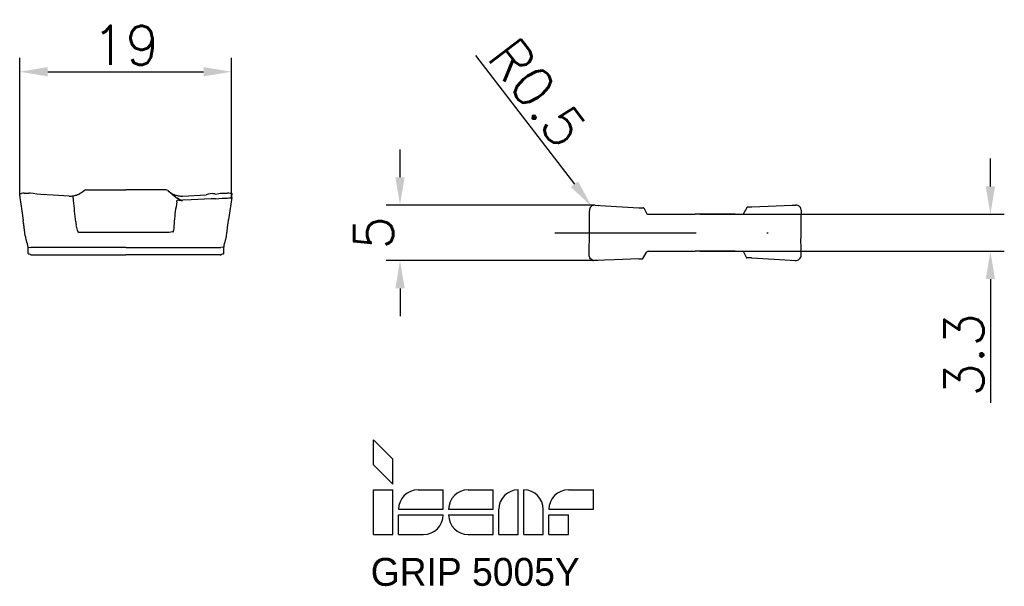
# Model space of a CAD drawing. Header units: millimetres. Extents: x 155.2 to 243.6, y 60.8 to 111.7.
import ezdxf
from ezdxf.enums import TextEntityAlignment as Align

# ---------------------------------------------------------------- set-up
doc = ezdxf.new("R2010")
doc.units = ezdxf.units.MM
doc.header["$PDMODE"] = 1
doc.linetypes.add('CENTER', pattern=[25.4, 12.7, -6.35, 0, -6.35])
doc.layers.get('DEFPOINTS').update_dxf_attribs({"linetype": 'CONTINUOUS'})
for name, color, linetype in [('1', 4, 'CONTINUOUS'), ('2', 7, 'CONTINUOUS'), ('4', 2, 'CENTER'), ('SK6', 5, 'CONTINUOUS')]:
    doc.layers.add(name, color=color, linetype=linetype)
doc.styles.add('SIMPLEX', font='simplex')
doc.dimstyles.get("Standard").update_dxf_attribs({"dimtxt": 3.5, "dimasz": 2.5, "dimexe": 1.25, "dimexo": 0, "dimtad": 1, "dimdsep": 46, "dimtxsty": 'SIMPLEX', "dimcen": 0, "dimazin": 2, "dimtfac": 1, "dimtofl": 0, "dimtmove": 0, "dimatfit": 3, "dimfxl": 1, "dimarcsym": 0})

# ---------------------------------------------------------------- blocks, each defined once
blk = doc.blocks.new('*D7')
at = {"layer": '2', "color": 0, "lineweight": -2}
for p, q in [((189.306, 97.536), (189.306, 100.036)), ((206.717, 95.036), (188.056, 95.036)), ((206.651, 90.06), (188.056, 90.06)), ((189.306, 87.56), (189.306, 85.06))]:
    blk.add_line(p, q, dxfattribs=at)
at = {"layer": '2', "color": 0}
for points in [[(188.89, 97.536), (189.723, 97.536), (189.306, 95.036)], [(188.89, 87.56), (189.723, 87.56), (189.306, 90.06)]]:
    blk.add_solid(points, dxfattribs=at)
at = {"layer": 'DEFPOINTS', "color": 0}
for p in [(206.717, 95.036), (189.306, 90.06), (206.651, 90.06)]:
    blk.add_point(p, dxfattribs=at)
at = {"layer": '2', "color": 0, "insert": (186.931, 92.548), "char_height": 3.5, "attachment_point": 5, "rotation": 90, "style": 'SIMPLEX'}
blk.add_mtext('5', dxfattribs=at)
blk = doc.blocks.new('*D9')
at = {"layer": '2', "color": 0, "lineweight": -2}
for p, q in [((242.313, 96.708), (242.313, 99.208)), ((216.239, 94.208), (243.563, 94.208)), ((216.239, 90.888), (243.563, 90.888)), ((242.313, 88.388), (242.313, 77.304))]:
    blk.add_line(p, q, dxfattribs=at)
at = {"layer": '2', "color": 0}
for points in [[(241.897, 96.708), (242.73, 96.708), (242.313, 94.208)], [(241.897, 88.388), (242.73, 88.388), (242.313, 90.888)]]:
    blk.add_solid(points, dxfattribs=at)
at = {"layer": 'DEFPOINTS', "color": 0}
for p in [(216.239, 94.208), (216.239, 90.888), (242.313, 90.888)]:
    blk.add_point(p, dxfattribs=at)
at = {"layer": '2', "color": 0, "insert": (239.938, 81.596), "char_height": 3.5, "attachment_point": 5, "rotation": 90, "style": 'SIMPLEX'}
blk.add_mtext('3.3', dxfattribs=at)
blk = doc.blocks.new('ISCAR_LOGO')
at = {"layer": 'SK6'}
for p, q in [((0, 8.5), (1.75, 6.75)), ((0, 6.25), (0, 8.5)), ((0, 6.25), (1.75, 4.5)), ((1.75, 4.5), (1.75, 6.75)), ((0, 4), (1.75, 4)), ((0, 0), (0, 4)), ((1.75, 0), (1.75, 4)), ((4, 4), (6.25, 4)), ((6.25, 2.25), (6.25, 4)), ((8.5, 4), (10.75, 4)), ((10.75, 2.25), (10.75, 4)), ((13, 0), (13, 4)), ((13.5, 0), (13.5, 4)), ((17.5, 4), (19.75, 4)), ((19.75, 2.25), (19.75, 4)), ((2.25, 2.25), (6.25, 2.25)), ((6.75, 2.25), (10.75, 2.25)), ((11.25, 0), (11.25, 2.25)), ((15.25, 0), (15.25, 2.25)), ((15.75, 2.25), (19.75, 2.25)), ((2.25, 1.75), (6.25, 1.75)), ((2.25, 0), (2.25, 1.75)), ((6.75, 1.75), (10.75, 1.75)), ((10.75, 0), (10.75, 1.75)), ((15.75, 1.75), (17.5, 1.75)), ((15.75, 0), (15.75, 1.75)), ((17.5, 0), (17.5, 1.75)), ((0, 0), (1.75, 0)), ((2.25, 0), (4.5, 0)), ((8.5, 0), (10.75, 0)), ((11.25, 0), (13, 0)), ((13.5, 0), (15.25, 0)), ((15.75, 0), (17.5, 0))]:
    blk.add_line(p, q, dxfattribs=at)
for centre, start, end in [((4, 2.25), 90, 180), ((8.5, 2.25), 90, 180), ((13, 2.25), 90, 180), ((13.5, 2.25), 0, 90), ((17.5, 2.25), 90, 180), ((4.5, 1.75), 270, 0), ((8.5, 1.75), 180, 270)]:
    blk.add_arc(centre, 1.75, start, end, dxfattribs=at)
for tag, p in [('MM', (9.138, -4.613)), ('F7', (9.138, -8.49))]:
    blk.add_attdef(tag, text='', height=2.5, dxfattribs=at).set_placement(p, align=Align.CENTER)
blk = doc.blocks.new('*D10')
at = {"layer": '2', "color": 0, "lineweight": -2}
for p, q in [((155.173, 95.941), (155.173, 108.252)), ((174.17, 95.69), (174.17, 108.252)), ((157.673, 107.002), (171.67, 107.002))]:
    blk.add_line(p, q, dxfattribs=at)
at = {"layer": '2', "color": 0}
for points in [[(157.673, 107.418), (157.673, 106.585), (155.173, 107.002)], [(171.67, 107.418), (171.67, 106.585), (174.17, 107.002)]]:
    blk.add_solid(points, dxfattribs=at)
at = {"layer": 'DEFPOINTS', "color": 0}
for p in [(174.17, 107.002), (155.173, 95.941), (174.17, 95.69)]:
    blk.add_point(p, dxfattribs=at)
at = {"layer": '2', "color": 0, "insert": (164.672, 109.377), "char_height": 3.5, "attachment_point": 5, "style": 'SIMPLEX'}
blk.add_mtext('19', dxfattribs=at)
blk = doc.blocks.new('*D8')
at = {"layer": '2', "color": 0, "lineweight": -2}
blk.add_line((196.074, 108.464), (204.974, 96.911), dxfattribs=at)
at = {"layer": '2', "color": 0}
blk.add_solid([(205.304, 97.165), (204.644, 96.657), (206.499, 94.931)], dxfattribs=at)
at = {"layer": 'DEFPOINTS', "color": 0}
for p in [(206.499, 94.931), (206.805, 94.534)]:
    blk.add_point(p, dxfattribs=at)
at = {"layer": '2', "color": 0, "insert": (201.643, 105.127), "char_height": 3.5, "attachment_point": 5, "rotation": 307.60725, "style": 'SIMPLEX'}
blk.add_mtext('R0.5', dxfattribs=at)

msp = doc.modelspace()

# ---------------------------------------------------------------- linework, layer by layer
at = {"layer": '1'}
for p, q in [((161.101, 96.402), (164.693, 96.402)), ((168.285, 96.402), (164.693, 96.402)), ((155.187, 95.834), (155.16, 96.048)), ((155.185, 95.713), (155.191, 95.748)), ((155.185, 95.712), (155.185, 95.713)), ((155.188, 95.825), (155.187, 95.834)), ((155.192, 95.753), (155.188, 95.83)), ((155.191, 95.748), (155.192, 95.753)), ((155.57, 96.101), (155.99, 96.111)), ((159.616, 95.84), (159.619, 95.84)), ((159.974, 95.87), (159.99, 95.873)), ((159.974, 95.783), (159.974, 95.87)), ((159.974, 95.647), (159.974, 95.783)), ((160, 95.451), (159.99, 95.539)), ((160.894, 96.305), (160.94, 96.343)), ((168.446, 96.343), (168.534, 96.269)), ((168.919, 95.966), (169.036, 95.878)), ((169.036, 95.878), (169.31, 95.666)), ((169.31, 95.666), (169.328, 95.653)), ((169.395, 95.873), (169.412, 95.87)), ((169.766, 95.84), (169.769, 95.84)), ((169.769, 95.84), (171.891, 95.96)), ((172.67, 96.047), (172.773, 96.029)), ((172.754, 95.604), (173.339, 95.672)), ((172.773, 96.029), (172.775, 96.029)), ((172.775, 96.029), (173.039, 96.077)), ((173.339, 95.672), (173.364, 95.672)), ((173.364, 95.672), (173.59, 95.672)), ((173.395, 96.111), (173.815, 96.101)), ((173.59, 95.672), (173.788, 95.671)), ((174.195, 95.748), (174.193, 95.754)), ((174.194, 95.753), (174.198, 95.825)), ((174.2, 95.713), (174.195, 95.748)), ((174.198, 95.834), (174.226, 96.048)), ((174.198, 95.825), (174.198, 95.837)), ((174.2, 95.712), (174.2, 95.713)), ((169.279, 95.318), (169.31, 95.466)), ((169.754, 95.462), (169.766, 95.462)), ((169.766, 95.462), (169.769, 95.463)), ((206.837, 95.033), (207.75, 94.974)), ((207.14, 95.013), (207.165, 95.012)), ((207.75, 94.974), (210.735, 94.802)), ((210.735, 94.802), (210.738, 94.802)), ((210.738, 94.802), (210.75, 94.801)), ((211.194, 94.78), (211.468, 94.256)), ((220.155, 94.256), (220.514, 94.865)), ((220.53, 94.872), (220.795, 94.882)), ((220.53, 94.872), (220.795, 94.882)), ((220.795, 94.882), (220.885, 94.886)), ((220.885, 94.886), (220.888, 94.886)), ((224.514, 95.016), (224.819, 95.03)), ((173.902, 93.66), (173.912, 93.738)), ((206.313, 93.658), (206.305, 94.53)), ((211.586, 94.208), (212.059, 94.208)), ((212.059, 94.208), (212.219, 94.208)), ((212.219, 94.208), (215.811, 94.208)), ((219.403, 94.208), (215.811, 94.208)), ((219.403, 94.208), (219.562, 94.208)), ((219.562, 94.208), (220.037, 94.208)), ((225.324, 93.662), (225.331, 93.942)), ((225.331, 93.942), (225.342, 94.521)), ((155.506, 93.467), (155.483, 93.66)), ((155.561, 93.016), (155.483, 93.66)), ((155.511, 93.428), (155.506, 93.467)), ((155.521, 93.346), (155.511, 93.428)), ((155.525, 93.31), (155.521, 93.346)), ((155.651, 92.29), (155.525, 93.31)), ((155.598, 92.722), (155.561, 93.016)), ((173.782, 92.679), (173.824, 93.016)), ((173.824, 93.016), (173.902, 93.66)), ((173.9, 93.635), (173.902, 93.66)), ((206.312, 93.647), (206.313, 93.658)), ((206.314, 93.158), (206.313, 93.647)), ((206.313, 92.665), (206.314, 93.158)), ((225.31, 92.548), (225.316, 93.037)), ((225.316, 93.037), (225.317, 93.081)), ((225.317, 93.081), (225.323, 93.64)), ((225.323, 93.64), (225.324, 93.661)), ((225.324, 93.661), (225.324, 93.662)), ((164.693, 92.573), (160.467, 92.573)), ((168.441, 92.573), (164.693, 92.573)), ((168.885, 92.621), (168.919, 92.62)), ((173.734, 92.29), (173.763, 92.525)), ((173.734, 92.29), (173.736, 92.304)), ((173.763, 92.525), (173.768, 92.561)), ((173.768, 92.561), (173.778, 92.643)), ((173.778, 92.643), (173.782, 92.679)), ((206.306, 91.808), (206.312, 92.548)), ((206.312, 92.548), (206.313, 92.555)), ((206.313, 92.555), (206.313, 92.665)), ((225.309, 91.688), (225.31, 92.43)), ((225.31, 92.54), (225.31, 92.548)), ((225.31, 92.43), (225.31, 92.54)), ((155.764, 91.857), (155.749, 91.896)), ((155.911, 90.698), (155.911, 91.267)), ((156.161, 91.22), (156.167, 91.219)), ((164.693, 91.219), (156.167, 91.219)), ((164.693, 91.219), (173.218, 91.219)), ((173.218, 91.219), (173.224, 91.22)), ((173.474, 90.698), (173.474, 91.267)), ((173.621, 91.858), (173.636, 91.896)), ((206.292, 91.153), (206.299, 91.433)), ((206.299, 91.455), (206.306, 91.764)), ((206.299, 91.434), (206.299, 91.455)), ((206.299, 91.433), (206.299, 91.434)), ((206.306, 91.764), (206.306, 91.808)), ((225.31, 91.448), (225.309, 91.688)), ((225.31, 91.437), (225.311, 91.448)), ((225.313, 91.077), (225.31, 91.437)), ((225.321, 90.569), (225.313, 91.077)), ((156.15, 90.585), (156.161, 90.579)), ((156.235, 90.56), (156.237, 90.56)), ((156.237, 90.56), (164.693, 90.56)), ((156.237, 90.56), (164.693, 90.56)), ((173.148, 90.56), (164.693, 90.56)), ((173.151, 90.56), (164.693, 90.56)), ((173.224, 90.579), (173.235, 90.585)), ((173.234, 90.584), (173.235, 90.585)), ((173.474, 90.985), (173.474, 91.014)), ((173.474, 90.947), (173.474, 90.985)), ((173.474, 90.906), (173.474, 90.947)), ((173.474, 90.896), (173.474, 90.906)), ((173.474, 90.698), (173.474, 90.896)), ((210.735, 90.209), (210.738, 90.209)), ((210.738, 90.209), (210.827, 90.213)), ((210.827, 90.213), (211.092, 90.223)), ((210.827, 90.213), (211.092, 90.223)), ((211.109, 90.23), (211.468, 90.839)), ((211.586, 90.888), (212.06, 90.888)), ((212.06, 90.888), (212.22, 90.888)), ((212.22, 90.888), (215.811, 90.888)), ((219.404, 90.888), (215.811, 90.888)), ((219.404, 90.888), (219.564, 90.888)), ((219.564, 90.888), (220.037, 90.888)), ((220.155, 90.839), (220.429, 90.315)), ((220.873, 90.294), (220.885, 90.294)), ((220.885, 90.294), (220.888, 90.293)), ((220.888, 90.293), (223.873, 90.121)), ((206.689, 90.06), (207.109, 90.079)), ((223.873, 90.121), (224.789, 90.062)), ((224.483, 90.082), (224.708, 90.07))]:
    msp.add_line(p, q, dxfattribs=at)
for points in [[(155.16, 96.048), (155.16, 96.05), (155.16, 96.052), (155.163, 96.055), (155.173, 96.061), (155.199, 96.069), (155.326, 96.089)], [(155.185, 95.713), (155.365, 94.513), (155.483, 93.66)], [(159.616, 95.84), (158.18, 95.921), (157.053, 95.984), (156.704, 96.012), (156.364, 96.074), (156.113, 96.107), (155.99, 96.111)], [(169.328, 95.499), (169.315, 95.483), (169.31, 95.466)], [(169.754, 95.462), (169.571, 95.495), (169.443, 95.569), (169.328, 95.653)], [(172.754, 95.604), (172.366, 95.584), (170.555, 95.499), (169.769, 95.463)], [(173.039, 96.077), (173.181, 96.098), (173.395, 96.111)], [(174.201, 95.713), (174.02, 94.513), (173.912, 93.738)], [(174.226, 96.048), (174.226, 96.05), (174.225, 96.052), (174.222, 96.055), (174.213, 96.061), (174.187, 96.069), (174.059, 96.089)], [(174.059, 95.68), (174.18, 95.699), (174.197, 95.707), (174.2, 95.709), (174.2, 95.712)], [(220.888, 94.886), (223.074, 94.969), (224.514, 95.016)], [(160.467, 92.573), (160.421, 92.601), (160.395, 92.646), (160.349, 92.789)], [(168.885, 92.621), (168.566, 92.579), (168.441, 92.573)], [(168.919, 92.62), (168.955, 92.666), (168.971, 92.759)], [(155.911, 91.267), (155.912, 91.264), (155.916, 91.259), (155.924, 91.255), (155.95, 91.248), (156.161, 91.22)], [(173.474, 91.267), (173.473, 91.264), (173.469, 91.259), (173.461, 91.255), (173.435, 91.248), (173.224, 91.22)]]:
    msp.add_lwpolyline(points, dxfattribs=at)
msp.add_lwpolyline([(210.735, 90.209), (208.549, 90.127), (206.791, 90.068, -0.432991), (206.275, 90.583), (206.292, 91.153)], format="xyb", dxfattribs=at)
for centre, radius, start, end in [((161.101, 96.152), 0.25, 90.00316, 130.01489), ((161.101, 96.152), 0.25, 90.00014, 130.00908), ((161.101, 96.152), 0.25, 90.00329, 129.65325), ((168.285, 96.152), 0.25, 49.98511, 89.99683), ((155.622, 92.657), 3.444, 90.86458, 94.92833), ((159.689, 97.113), 1.275, 266.88545, 282.91193), ((159.393, 95.506), 0.598, 3.13187, 13.60138), ((159.748, 97.439), 1.584, 278.79495, 292.28455), ((159.772, 97.357), 1.499, 292.62968, 297.60255), ((159.36, 98.205), 2.442, 296.94987, 310.3629), ((170.004, 98.17), 2.401, 231.07723, 243.13343), ((174.755, 103.775), 9.749, 230.34591, 233.22543), ((169.613, 97.357), 1.499, 242.39745, 247.37032), ((169.637, 97.439), 1.584, 247.71545, 261.20506), ((169.714, 97.483), 2.022, 258.98466, 271.12912), ((169.697, 97.113), 1.275, 257.08807, 273.11454), ((172.453, 94.463), 1.599, 82.20451, 110.56435), ((172.451, 94.465), 1.597, 82.1292, 87.77922), ((173.825, 98.678), 3.007, 269.2871, 274.4702), ((173.763, 92.657), 3.444, 85.07167, 89.13542), ((-165.326, 63.026), 326.937, 5.35275, 5.69181), ((182.549, 92.567), 13.552, 168.28993, 175.643), ((206.805, 94.534), 0.5, 86.27593, 180.53616), ((211.275, 104.837), 10.05, 267.00398, 269.43487), ((211.176, 94.763), 0.025, 45, 89.43487), ((220.531, 94.847), 0.025, 92.2249, 135), ((224.842, 94.531), 0.5, 358.87886, 92.63048), ((211.586, 94.374), 0.167, 225, 270), ((220.037, 94.374), 0.167, 270, 315), ((161.851, 93.681), 1.672, 185.36596, 194.68011), ((143.493, 88.874), 17.305, 13.07675, 14.67505), ((206.521, 90.214), 37.636, 174.84249, 176.12204), ((157.305, 92.493), 1.666, 186.99879, 200.99922), ((172.08, 92.493), 1.666, 338.99951, 353), ((153.43, 90.962), 2.5, 7.019, 20.99907), ((175.955, 90.962), 2.5, 158.99984, 172.981), ((155.973, 90.709), 0.0635, 190.21476, 244.74008), ((156.004, 90.742), 0.108, 218.84201, 237.28205), ((155.911, 90.194), 0.458, 58.5763, 85.6867), ((155.911, 90.194), 0.458, 58.57636, 85.68525), ((156.237, 90.727), 0.167, 239.00354, 269.17113), ((156.237, 90.727), 0.167, 242.94833, 269.97864), ((173.148, 90.727), 0.167, 270, 297.07303), ((173.148, 90.727), 0.167, 270.82444, 300.99137), ((173.474, 90.194), 0.458, 94.31439, 121.4237), ((173.474, 90.194), 0.458, 96.11726, 121.42399), ((173.412, 90.709), 0.0636, 295.25402, 349.78181), ((173.412, 90.709), 0.0635, 295.25992, 349.78523), ((211.091, 90.248), 0.025, 272.2249, 315), ((211.586, 90.721), 0.167, 90, 135), ((220.037, 90.721), 0.167, 45, 90), ((220.447, 90.333), 0.025, 225, 269.43487), ((220.347, 80.258), 10.05, 87.00398, 89.43487), ((224.821, 90.561), 0.5, 266.3074, 0.88534), ((206.692, 90.757), 0.698, 263.3426, 269.96099)]:
    msp.add_arc(centre, radius, start, end, dxfattribs=at)
at = {"layer": '4'}
msp.add_line((203.2, 92.548), (227.203, 92.548), dxfattribs=at)

# ---------------------------------------------------------------- block references
at = {"layer": 'SK6'}
msp.add_blockref('ISCAR_LOGO', (186.923, 65.482), dxfattribs=at).add_auto_attribs({'MM': 'GRIP 5005Y'})

# ---------------------------------------------------------------- dimensions: what is measured, and where the dimension line sits
at = {"layer": '2'}
dim = msp.add_linear_dim(base=(174.17, 107.002), p1=(155.173, 95.941), p2=(174.17, 95.69), dimstyle='STANDARD', dxfattribs=at)
dim.commit()
dim.dimension.update_dxf_attribs({"geometry": '*D10', "text_midpoint": (164.672, 109.377)})
dim = msp.add_radius_dim(center=(206.805, 94.534), mpoint=(206.499, 94.931), dimstyle='STANDARD', dxfattribs=at)
dim.commit()
dim.dimension.update_dxf_attribs({"geometry": '*D8', "text_midpoint": (201.643, 105.127)})
for base, p1, p2, picture, middle in [((189.306, 90.06), (206.717, 95.036), (206.651, 90.06), '*D7', (186.931, 92.548)), ((242.313, 90.888), (216.239, 94.208), (216.239, 90.888), '*D9', (239.938, 81.596))]:
    dim = msp.add_linear_dim(base=base, p1=p1, p2=p2, angle=90, dimstyle='STANDARD', override={"dimdec": 1}, dxfattribs=at)
    dim.commit()
    dim.dimension.update_dxf_attribs({"geometry": picture, "text_midpoint": middle})

doc.saveas('drawing.dxf')
